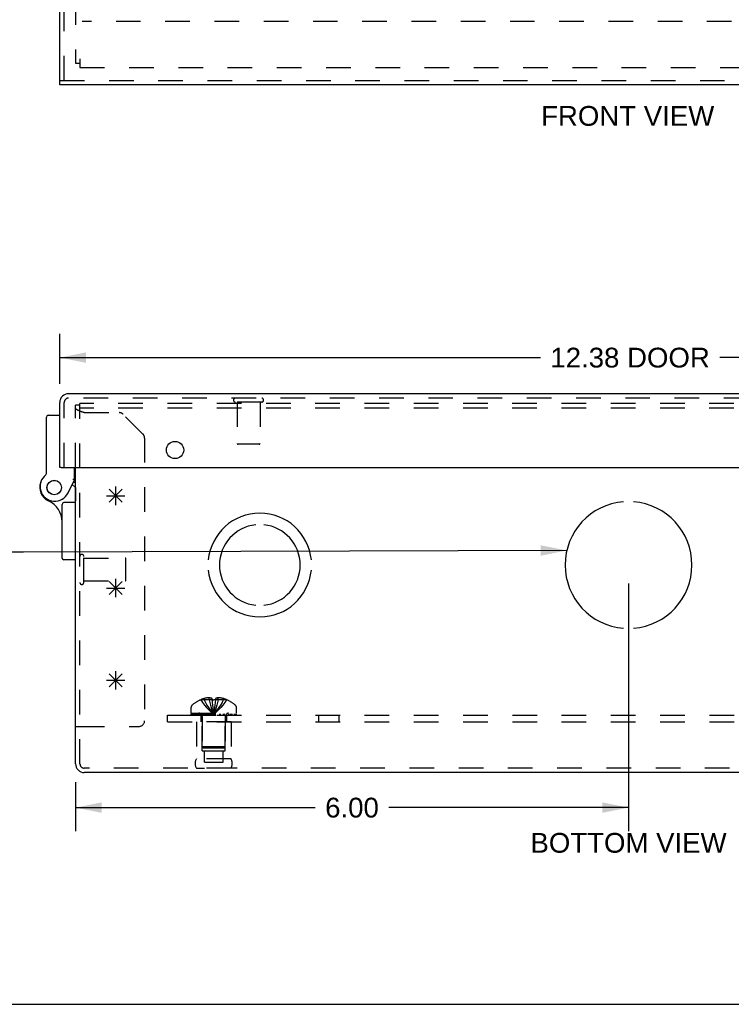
# Model space of a CAD drawing. Header units: inches. Extents: x 0 to 48.6, y 0 to 31.4.
# Tile 2 of 17: x 10.2 to 17.9, y 0 to 10.7. Entities that reach past the tile are written whole.
import ezdxf

# ---------------------------------------------------------------- set-up
doc = ezdxf.new("R2010")
doc.units = ezdxf.units.IN
doc.header["$LTSCALE"] = 2.671429
doc.header["$MEASUREMENT"] = 0
doc.linetypes.add('HIDDEN', pattern=[0.2, 0.1, -0.1])
doc.layers.get('0').update_dxf_attribs({"linetype": 'CONTINUOUS'})
for name, color, linetype in [('DEFAULT_2', 8, 'HIDDEN'), ('DIMENSIONS', 7, 'CONTINUOUS'), ('DOOR_ASSEMBLY', 7, 'CONTINUOUS'), ('OPEN', 7, 'CONTINUOUS'), ('SPOTWELDS', 7, 'CONTINUOUS'), ('SUBPANEL', 7, 'CONTINUOUS')]:
    doc.layers.add(name, color=color, linetype=linetype)
doc.styles.get("Standard").update_dxf_attribs({"font": 'arial.ttf'})
doc.dimstyles.new('DIMSTYLE_1', dxfattribs={"dimtxt": 0.214286, "dimasz": 0.285714, "dimexe": 0.09, "dimexo": 0.07, "dimgap": 0.0375, "dimtad": 0, "dimtih": 1, "dimtoh": 1, "dimzin": 4, "dimdsep": 46, "dimtxsty": 'Standard', "dimblk": '_FILLED', "dimblk1": '_FILLED', "dimblk2": '_FILLED', "dimcen": 0.09, "dimadec": 3, "dimazin": 1, "dimtfac": 1, "dimtdec": 3, "dimtofl": 0, "dimtmove": 0, "dimatfit": 3, "dimldrblk": '_FILLED', "dimfxl": 0, "dimtolj": 1, "dimtzin": 4, "dimarcsym": 0})
doc.dimstyles.get("Standard").update_dxf_attribs({"dimtxt": 0.242857, "dimasz": 0.285714, "dimexe": 0.09, "dimexo": 0.07, "dimgap": 0.09, "dimtad": 0, "dimtih": 1, "dimtoh": 1, "dimdec": 3, "dimzin": 4, "dimdsep": 46, "dimtxsty": 'Standard', "dimblk": '_FILLED', "dimblk1": '_FILLED', "dimblk2": '_FILLED', "dimcen": 0.09, "dimadec": 3, "dimazin": 1, "dimtp": 0.001, "dimtm": 0.001, "dimtfac": 1, "dimtdec": 3, "dimtofl": 0, "dimtmove": 0, "dimatfit": 3, "dimldrblk": '_FILLED', "dimfxl": 0, "dimtolj": 1, "dimtzin": 4, "dimarcsym": 0})

# ---------------------------------------------------------------- blocks, each defined once
blk = doc.blocks.new('_FILLED')
at = {"color": 0, "linetype": 'ByBlock'}
blk.add_solid([(0, 0), (-1, 0.2), (-1, -0.2)], dxfattribs=at)
blk = doc.blocks.new('*D11')
at = {"layer": 'DIMENSIONS', "color": 2, "linetype": 'Continuous'}
for p, q in [((10.6, 6.726), (10.6, 7.269)), ((22.975, 6.726), (22.975, 7.269)), ((10.6, 7.012), (15.816, 7.012)), ((22.975, 7.012), (17.759, 7.012))]:
    blk.add_line(p, q, dxfattribs=at)
at = {"layer": 'DIMENSIONS', "color": 2, "linetype": 'Continuous', "xscale": 0.2857142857, "yscale": 0.2857142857, "zscale": 0.2857142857, "rotation": 180}
blk.add_blockref('_FILLED', (10.6, 7.012), dxfattribs=at)
at = {"layer": 'DIMENSIONS', "color": 2, "linetype": 'Continuous', "xscale": 0.2857142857, "yscale": 0.2857142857, "zscale": 0.2857142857}
blk.add_blockref('_FILLED', (22.975, 7.012), dxfattribs=at)
at = {"layer": 'DIMENSIONS', "color": 2, "linetype": 'Continuous', "insert": (16.787, 7.119), "char_height": 0.2143, "width": 1.72862, "attachment_point": 2, "line_spacing_factor": 0.9}
blk.add_mtext('12.38 DOOR', dxfattribs=at)
blk = doc.blocks.new('*D17')
at = {"layer": 'DIMENSIONS', "color": 2, "linetype": 'Continuous'}
for p, q in [((16.77, 4.563), (16.77, 1.876)), ((10.77, 2.408), (10.77, 1.876)), ((10.77, 2.133), (13.371, 2.133)), ((16.77, 2.133), (14.168, 2.133))]:
    blk.add_line(p, q, dxfattribs=at)
at = {"layer": 'DIMENSIONS', "color": 2, "linetype": 'Continuous', "xscale": 0.2857142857, "yscale": 0.2857142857, "zscale": 0.2857142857, "rotation": 180}
blk.add_blockref('_FILLED', (10.77, 2.133), dxfattribs=at)
at = {"layer": 'DIMENSIONS', "color": 2, "linetype": 'Continuous', "xscale": 0.2857142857, "yscale": 0.2857142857, "zscale": 0.2857142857}
blk.add_blockref('_FILLED', (16.77, 2.133), dxfattribs=at)
at = {"layer": 'DIMENSIONS', "color": 2, "linetype": 'Continuous', "insert": (13.77, 2.24), "char_height": 0.2143, "width": 0.58232, "attachment_point": 2, "line_spacing_factor": 0.9}
blk.add_mtext('6.00', dxfattribs=at)

msp = doc.modelspace()

# ---------------------------------------------------------------- linework, layer by layer
at = {"color": 3, "linetype": 'Continuous'}
for p, q in [((10.77, 2.608), (10.77, 5.822)), ((22.675, 2.513), (10.865, 2.513))]:
    msp.add_line(p, q, dxfattribs=at)
at = {"color": 7, "linetype": 'Continuous'}
for p, q in [((10.77, 3.013), (10.818, 3.013)), ((0, 0), (48.571, 0))]:
    msp.add_line(p, q, dxfattribs=at)
at = {"color": 3, "linetype": 'Continuous'}
msp.add_arc((10.865, 2.608), 0.0948, 180, 270, dxfattribs=at)
at = {"layer": 'DEFAULT_2', "color": 8, "linetype": 'HIDDEN'}
for p, q in [((10.77, 22.108), (10.77, 10.204)), ((22.697, 10.656), (10.843, 10.656)), ((10.818, 10.251), (10.818, 10.156)), ((10.77, 10.204), (10.818, 10.204)), ((10.818, 10.156), (22.722, 10.156)), ((10.818, 2.608), (10.818, 6.513)), ((22.722, 6.513), (10.818, 6.513)), ((10.77, 5.822), (10.77, 6.495)), ((10.818, 6.495), (10.77, 6.495)), ((22.722, 6.465), (10.818, 6.465)), ((10.82, 6.431), (10.818, 6.432)), ((10.843, 6.422), (10.839, 6.424)), ((10.848, 6.421), (10.843, 6.422)), ((10.852, 6.419), (10.848, 6.421)), ((10.856, 6.418), (10.852, 6.419)), ((10.865, 6.415), (10.856, 6.418)), ((10.865, 6.415), (11.245, 6.415)), ((11.502, 6.183), (11.287, 6.397)), ((11.52, 6.14), (11.52, 3.075)), ((10.861, 4.573), (10.861, 4.857)), ((10.861, 4.839), (11.308, 4.839)), ((11.318, 4.601), (11.318, 4.829)), ((10.861, 4.591), (11.308, 4.591)), ((12.165, 3.303), (12.165, 3.315)), ((12.22, 3.303), (12.22, 3.324)), ((12.252, 3.303), (12.252, 3.315)), ((12.288, 3.315), (12.288, 3.303)), ((12.319, 3.303), (12.319, 3.324)), ((12.374, 3.303), (12.374, 3.315)), ((12.024, 3.156), (12.024, 3.218)), ((12.129, 3.303), (12.129, 3.302)), ((12.13, 3.303), (12.129, 3.302)), ((12.252, 3.303), (12.13, 3.303)), ((12.252, 3.303), (12.252, 3.302)), ((12.252, 3.302), (12.258, 3.302)), ((12.264, 3.303), (12.258, 3.302)), ((12.285, 3.274), (12.282, 3.245)), ((12.288, 3.303), (12.285, 3.273)), ((12.288, 3.303), (12.288, 3.302)), ((12.409, 3.303), (12.288, 3.303)), ((12.41, 3.302), (12.409, 3.303)), ((12.41, 3.303), (12.41, 3.302)), ((12.516, 3.156), (12.516, 3.218)), ((12.024, 3.156), (12.516, 3.156)), ((12.024, 3.136), (12.024, 3.151)), ((12.024, 3.151), (12.515, 3.151)), ((12.024, 3.136), (12.515, 3.136)), ((12.032, 3.151), (12.032, 3.136)), ((12.05, 3.136), (12.05, 3.151)), ((12.071, 3.136), (12.071, 3.151)), ((12.076, 3.151), (12.076, 3.136)), ((12.082, 3.136), (12.082, 3.151)), ((12.102, 3.136), (12.102, 3.151)), ((12.111, 3.136), (12.111, 3.151)), ((12.13, 3.136), (12.13, 3.151)), ((12.146, 3.119), (12.146, 2.791)), ((12.153, 3.151), (12.153, 3.136)), ((12.164, 3.136), (12.164, 3.151)), ((12.199, 3.136), (12.199, 3.151)), ((12.203, 3.136), (12.203, 3.151)), ((12.266, 3.166), (12.27, 3.142)), ((12.336, 3.136), (12.336, 3.151)), ((12.341, 3.151), (12.341, 3.136)), ((12.376, 3.136), (12.376, 3.151)), ((12.387, 3.136), (12.387, 3.151)), ((12.394, 3.119), (12.394, 2.791)), ((12.41, 3.136), (12.41, 3.151)), ((12.428, 3.151), (12.428, 3.136)), ((12.437, 3.136), (12.437, 3.151)), ((12.457, 3.136), (12.457, 3.151)), ((12.463, 3.136), (12.463, 3.151)), ((12.469, 3.136), (12.469, 3.151)), ((12.49, 3.151), (12.49, 3.136)), ((12.508, 3.136), (12.508, 3.151)), ((12.515, 3.151), (12.515, 3.136)), ((10.818, 3.013), (11.458, 3.013)), ((12.082, 3.061), (12.082, 2.661)), ((12.458, 3.061), (12.082, 3.061)), ((12.145, 2.749), (12.145, 3.061)), ((12.395, 2.749), (12.395, 3.061)), ((12.458, 3.061), (12.458, 2.661)), ((12.156, 2.781), (12.146, 2.791)), ((12.394, 2.791), (12.146, 2.791)), ((12.156, 2.781), (12.384, 2.781)), ((12.384, 2.781), (12.394, 2.791)), ((12.145, 2.749), (12.395, 2.749)), ((12.168, 2.624), (12.168, 2.749)), ((12.371, 2.624), (12.371, 2.749)), ((12.458, 2.661), (12.082, 2.661)), ((12.168, 2.624), (12.371, 2.624)), ((22.675, 2.561), (10.865, 2.561)), ((12.458, 2.562), (12.082, 2.562)), ((12.082, 2.562), (12.17, 2.561)), ((12.458, 2.562), (12.37, 2.561))]:
    msp.add_line(p, q, dxfattribs=at)
for points in [[(10.77, 6.462), (10.77, 6.463), (10.77, 6.464), (10.77, 6.465), (10.77, 6.465)], [(10.772, 6.459), (10.771, 6.46), (10.771, 6.46), (10.771, 6.461), (10.77, 6.462), (10.77, 6.462)], [(10.773, 6.457), (10.772, 6.458), (10.772, 6.459)], [(10.814, 6.433), (10.812, 6.434), (10.811, 6.434), (10.809, 6.435), (10.807, 6.436), (10.805, 6.437), (10.804, 6.437), (10.802, 6.438), (10.801, 6.439), (10.799, 6.439), (10.797, 6.44), (10.796, 6.441), (10.795, 6.442), (10.793, 6.442), (10.792, 6.443), (10.79, 6.444), (10.789, 6.444), (10.788, 6.445), (10.787, 6.446), (10.785, 6.447), (10.784, 6.447), (10.783, 6.448), (10.782, 6.449), (10.781, 6.45), (10.78, 6.45), (10.779, 6.451), (10.778, 6.452), (10.777, 6.452), (10.777, 6.453), (10.776, 6.454), (10.775, 6.455), (10.774, 6.455), (10.774, 6.456), (10.773, 6.457), (10.773, 6.457)], [(10.818, 6.432), (10.816, 6.432), (10.814, 6.433)], [(10.839, 6.424), (10.835, 6.425), (10.833, 6.426), (10.831, 6.426), (10.829, 6.427), (10.827, 6.428), (10.825, 6.429), (10.823, 6.429), (10.821, 6.43), (10.82, 6.431)], [(12.22, 3.324), (12.215, 3.324), (12.21, 3.324), (12.205, 3.323), (12.199, 3.322), (12.194, 3.322), (12.189, 3.321), (12.183, 3.32), (12.177, 3.318), (12.171, 3.317), (12.165, 3.315)], [(12.252, 3.315), (12.248, 3.317), (12.244, 3.319), (12.24, 3.32), (12.236, 3.321), (12.232, 3.322), (12.228, 3.323), (12.224, 3.324), (12.22, 3.324)], [(12.319, 3.324), (12.315, 3.324), (12.312, 3.323), (12.308, 3.322), (12.304, 3.321), (12.3, 3.32), (12.296, 3.319), (12.292, 3.317), (12.288, 3.315)], [(12.374, 3.315), (12.368, 3.317), (12.362, 3.318), (12.356, 3.32), (12.351, 3.321), (12.345, 3.322), (12.34, 3.322), (12.335, 3.323), (12.33, 3.324), (12.324, 3.324), (12.319, 3.324)], [(12.129, 3.302), (12.149, 3.273), (12.17, 3.245), (12.193, 3.218), (12.217, 3.192), (12.243, 3.166), (12.27, 3.142)], [(12.165, 3.303), (12.18, 3.274), (12.196, 3.245), (12.212, 3.218), (12.23, 3.192), (12.25, 3.166), (12.27, 3.142)], [(12.22, 3.303), (12.227, 3.274), (12.235, 3.245), (12.243, 3.218), (12.251, 3.192), (12.26, 3.166), (12.27, 3.142)], [(12.252, 3.303), (12.254, 3.274), (12.257, 3.245), (12.26, 3.218), (12.263, 3.192), (12.266, 3.166)], [(12.252, 3.302), (12.254, 3.273), (12.257, 3.245), (12.26, 3.218), (12.263, 3.192)], [(12.264, 3.303), (12.27, 3.303), (12.276, 3.303)], [(12.319, 3.303), (12.312, 3.274), (12.305, 3.245), (12.297, 3.218), (12.288, 3.192), (12.279, 3.166), (12.27, 3.142)], [(12.374, 3.303), (12.36, 3.274), (12.344, 3.245), (12.327, 3.218), (12.309, 3.192), (12.29, 3.166), (12.27, 3.142)], [(12.41, 3.302), (12.39, 3.273), (12.369, 3.245), (12.347, 3.218), (12.322, 3.192), (12.297, 3.166), (12.27, 3.142)], [(12.282, 3.245), (12.28, 3.218), (12.276, 3.192), (12.273, 3.166), (12.27, 3.142)], [(12.28, 3.218), (12.276, 3.192), (12.273, 3.166), (12.27, 3.142)], [(12.288, 3.302), (12.282, 3.302), (12.276, 3.303)]]:
    msp.add_lwpolyline(points, dxfattribs=at)
for centre, radius, start, end in [((11.245, 6.355), 0.06, 45, 90), ((11.46, 6.14), 0.06, 0, 45), ((10.839, 4.857), 0.0215, 360, 180), ((11.308, 4.829), 0.01, 360, 90), ((11.308, 4.601), 0.01, 270, 0), ((10.839, 4.573), 0.0215, 180, 0), ((12.27, 2.974), 0.357, 107.0407, 113.0017), ((12.27, 2.974), 0.357, 66.9983, 72.9593), ((12.059, 3.218), 0.035, 130.9334, 180), ((12.27, 2.974), 0.357, 113.1727, 130.9334), ((12.27, 2.974), 0.357, 49.0666, 66.8273), ((12.481, 3.218), 0.035, 0, 49.0666), ((12.109, 3.119), 0.0372, 59.9503, 90), ((12.109, 3.119), 0.0372, 0, 27.5399), ((12.431, 3.119), 0.0372, 152.4601, 180), ((12.431, 3.119), 0.0372, 90, 120.0497), ((11.458, 3.075), 0.062, 270, 360), ((10.865, 2.608), 0.0468, 180, 270), ((12.168, 2.611), 0.1, 150.0508, 209.9492), ((12.371, 2.611), 0.1, 330.0508, 29.9492)]:
    msp.add_arc(centre, radius, start, end, dxfattribs=at)
at = {"layer": 'DOOR_ASSEMBLY', "color": 3, "linetype": 'Continuous'}
for p, q in [((10.6, 10.016), (10.6, 22.295)), ((22.975, 9.968), (10.6, 9.968)), ((22.88, 6.62), (10.695, 6.62)), ((10.6, 5.822), (10.6, 6.526)), ((10.615, 5.822), (22.96, 5.822))]:
    msp.add_line(p, q, dxfattribs=at)
at = {"layer": 'DOOR_ASSEMBLY', "color": 8, "linetype": 'HIDDEN'}
for p, q in [((10.648, 10.016), (10.648, 22.295)), ((10.6, 10.016), (22.975, 10.016)), ((10.648, 5.822), (10.648, 6.526)), ((22.88, 6.572), (10.695, 6.572)), ((12.79, 6.529), (12.506, 6.529)), ((12.524, 6.529), (12.524, 6.082)), ((12.772, 6.529), (12.772, 6.082)), ((12.762, 6.072), (12.534, 6.072)), ((10.77, 5.603), (10.77, 5.46))]:
    msp.add_line(p, q, dxfattribs=at)
at = {"layer": 'DOOR_ASSEMBLY', "color": 7, "linetype": 'Continuous'}
for p, q in [((10.6, 9.968), (10.6, 10.016)), ((10.455, 5.756), (10.455, 6.366)), ((10.475, 6.386), (10.6, 6.386)), ((10.615, 5.822), (10.6, 5.822)), ((10.76, 5.686), (10.76, 5.822)), ((10.69, 5.544), (10.76, 5.686)), ((10.735, 5.636), (10.77, 5.603)), ((10.77, 5.658), (10.746, 5.658)), ((10.625, 4.839), (10.625, 5.42)), ((10.77, 5.44), (10.645, 5.44)), ((10.77, 4.819), (10.645, 4.819))]:
    msp.add_line(p, q, dxfattribs=at)
for points in [[(10.746, 5.69), (10.743, 5.69), (10.74, 5.691)], [(10.76, 5.686), (10.759, 5.686), (10.746, 5.69)]]:
    msp.add_lwpolyline(points, dxfattribs=at)
at = {"layer": 'DOOR_ASSEMBLY', "color": 3, "linetype": 'Continuous'}
msp.add_circle((11.85, 6.01), 0.0938, dxfattribs=at)
at = {"layer": 'DOOR_ASSEMBLY', "color": 7, "linetype": 'Continuous'}
for radius in [0.079, 0.078]:
    msp.add_circle((10.54, 5.603), radius, dxfattribs=at)
at = {"layer": 'DOOR_ASSEMBLY', "color": 3, "linetype": 'Continuous'}
msp.add_arc((10.695, 6.526), 0.0948, 90, 180, dxfattribs=at)
at = {"layer": 'DOOR_ASSEMBLY', "color": 8, "linetype": 'HIDDEN'}
for centre, radius, start, end in [((10.695, 6.526), 0.0468, 90, 180), ((12.506, 6.551), 0.0215, 90, 270), ((12.79, 6.551), 0.0215, 270, 90), ((12.534, 6.082), 0.01, 180, 270), ((12.762, 6.082), 0.01, 270, 360)]:
    msp.add_arc(centre, radius, start, end, dxfattribs=at)
at = {"layer": 'DOOR_ASSEMBLY', "color": 7, "linetype": 'Continuous'}
for centre, radius, start, end in [((10.475, 6.366), 0.02, 90, 180), ((10.54, 5.603), 0.158, 158.6873, 246.1735), ((10.546, 5.615), 0.16, 128.2106, 333.852), ((10.435, 5.756), 0.02, 308.2106, 360), ((10.375, 5.23), 0.25, 0, 66.1735), ((10.645, 5.42), 0.02, 90, 180), ((10.645, 4.839), 0.02, 180, 270)]:
    msp.add_arc(centre, radius, start, end, dxfattribs=at)
at = {"layer": 'OPEN', "color": 40, "linetype": 'Continuous'}
for centre, radius, start, end in [((16.77, 4.763), 0.688, 94.5886, 265.4114), ((16.77, 4.763), 0.688, 274.5886, 85.4114), ((12.77, 4.763), 0.562, 5.6112, 174.3888), ((12.77, 4.763), 0.438, 95.9037, 264.0963), ((12.77, 4.763), 0.438, 275.9037, 84.0963), ((12.77, 4.763), 0.562, 185.6112, 354.3888)]:
    msp.add_arc(centre, radius, start, end, dxfattribs=at)
at = {"layer": 'SPOTWELDS', "color": 40, "linetype": 'Continuous'}
for p, q in [((11.137, 5.443), (11.278, 5.584)), ((11.137, 5.584), (11.278, 5.443)), ((11.207, 5.413), (11.207, 5.613)), ((11.107, 5.513), (11.307, 5.513)), ((11.207, 4.413), (11.207, 4.613)), ((11.107, 4.513), (11.307, 4.513)), ((11.137, 4.584), (11.278, 4.443)), ((11.137, 4.443), (11.278, 4.584)), ((11.137, 3.584), (11.278, 3.443)), ((11.137, 3.443), (11.278, 3.584)), ((11.207, 3.413), (11.207, 3.613)), ((11.107, 3.513), (11.307, 3.513))]:
    msp.add_line(p, q, dxfattribs=at)
at = {"layer": 'SUBPANEL', "color": 8, "linetype": 'HIDDEN'}
for p, q in [((11.77, 3.061), (11.77, 3.136)), ((11.77, 3.136), (21.77, 3.136)), ((12.129, 3.136), (12.129, 3.061)), ((12.41, 3.136), (12.41, 3.061)), ((13.411, 3.061), (13.411, 3.136)), ((13.629, 3.061), (13.629, 3.136)), ((11.77, 3.061), (21.77, 3.061))]:
    msp.add_line(p, q, dxfattribs=at)

# ---------------------------------------------------------------- texts
at = {"layer": 'DIMENSIONS', "color": 2, "linetype": 'Continuous', "attachment_point": 2, "line_spacing_factor": 0.9}
for s, insert, char_height, width in [('FRONT VIEW', (16.761, 9.74), 0.2143, 1.8752), ('BOTTOM VIEW', (16.77, 1.858), 0.21429, 2.12374)]:
    msp.add_mtext(s, dxfattribs=dict(at, insert=insert, char_height=char_height, width=width))

# ---------------------------------------------------------------- dimensions: what is measured, and where the dimension line sits
at = {"layer": 'DIMENSIONS', "color": 2, "linetype": 'Continuous'}
dim = msp.add_linear_dim(base=(22.974720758, 7.012297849), p1=(10.599720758, 6.655575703), p2=(22.974720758, 6.655575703), text='<> DOOR', dimstyle='DIMSTYLE_1', dxfattribs=at)
dim.commit()
dim.dimension.update_dxf_attribs({"geometry": '*D11', "text_midpoint": (16.787220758, 7.012297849), "dimtype": 160})
dim = msp.add_linear_dim(base=(16.77, 2.133), p1=(10.77, 2.478), p2=(16.77, 4.633), dimstyle='DIMSTYLE_1', dxfattribs=at)
dim.commit()
dim.dimension.update_dxf_attribs({"geometry": '*D17', "text_midpoint": (13.768, 2.132), "dimtype": 160})

# ---------------------------------------------------------------- leaders
at = {"layer": 'DIMENSIONS', "color": 2, "linetype": 'Continuous', "annotation_type": 0, "has_hookline": 1, "hookline_direction": 1}
for points, text_width in [([(21.239, 5.073), (22.98, 6.22), (23.239, 6.22)], 6.193), ([(16.101, 4.921), (10.206, 4.903), (9.992, 4.903)], 4.536)]:
    msp.add_leader(points, dimstyle='Standard', override={"dimtad": 0}, dxfattribs=dict(at, text_width=text_width))

doc.saveas('drawing.dxf')
